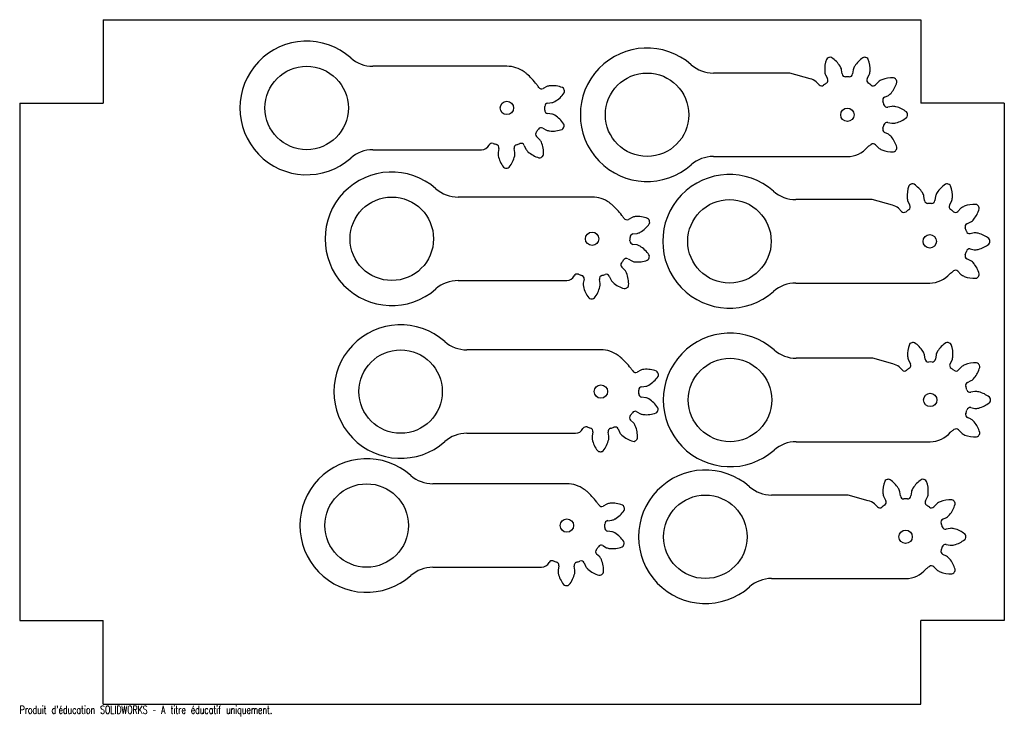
# Model space of a CAD drawing. Header units: millimetres. Extents: x 458 to 1048, y 331 to 749.
import ezdxf

# ---------------------------------------------------------------- set-up
doc = ezdxf.new("R2010")
doc.units = ezdxf.units.MM
doc.styles.add('SLDTEXTSTYLE0', font='TXT', dxfattribs={"width": 0.7, "bigfont": 'bigfont'})

msp = doc.modelspace()

# ---------------------------------------------------------------- linework, layer by layer
at = {"color": 7, "linetype": 'Continuous'}
for p, q in [((507.66, 748.67), (997.66, 748.67)), ((507.66, 748.67), (507.66, 698.67)), ((997.66, 748.67), (997.66, 698.67)), ((457.66, 698.67), (457.66, 388.67)), ((457.66, 698.67), (507.66, 698.67)), ((1047.66, 698.67), (997.66, 698.67)), ((1047.66, 698.67), (1047.66, 388.67)), ((457.66, 388.67), (507.66, 388.67)), ((507.66, 338.67), (507.66, 388.67)), ((1047.66, 388.67), (997.66, 388.67)), ((997.66, 338.67), (997.66, 388.67)), ((507.66, 338.67), (997.66, 338.67))]:
    msp.add_line(p, q, dxfattribs=at)
at = {"color": 7, "linetype": 'Continuous', "lineweight": 25}
for p, q in [((749.6, 720.78), (669.28, 720.78)), ((919.2, 716.71), (873.3, 716.71)), ((931.26, 713.28), (919.2, 716.71)), ((940.55, 715.55), (941.76, 713.34)), ((950.49, 716.17), (950.17, 718.68)), ((957.06, 718.68), (956.74, 716.17)), ((965.47, 713.34), (966.68, 715.55)), ((773.56, 708.64), (771.33, 707.45)), ((936.7, 709.66), (934.97, 711.5)), ((972.25, 711.5), (970.53, 709.66)), ((975.92, 702.24), (978.2, 703.32)), ((774.09, 698.69), (776.6, 698.99)), ((980.33, 696.76), (977.85, 696.29)), ((776.54, 692.1), (774.04, 692.44)), ((977.85, 687.12), (980.33, 686.65)), ((769.23, 676.97), (767.41, 678.71)), ((771.13, 683.74), (773.33, 682.51)), ((978.2, 680.09), (975.92, 681.17)), ((759.94, 673.38), (761, 671.1)), ((970.53, 673.75), (972.25, 671.91)), ((669.28, 670.78), (734.43, 670.78)), ((744.8, 671.59), (744.31, 669.11)), ((754.42, 669.02), (753.98, 671.51)), ((873.3, 666.71), (953.61, 666.71)), ((800.64, 642.39), (720.32, 642.39)), ((968.56, 640.88), (922.66, 640.88)), ((980.62, 637.46), (968.56, 640.88)), ((989.91, 639.73), (991.12, 637.52)), ((999.85, 640.35), (999.53, 642.85)), ((1006.42, 642.85), (1006.1, 640.35)), ((1014.83, 637.52), (1016.04, 639.73)), ((986.06, 633.84), (984.33, 635.68)), ((1021.61, 635.68), (1019.88, 633.84)), ((824.6, 630.24), (822.37, 629.05)), ((1025.28, 626.42), (1027.56, 627.5)), ((825.13, 620.3), (827.64, 620.6)), ((1029.69, 620.94), (1027.21, 620.47)), ((827.58, 613.7), (825.08, 614.05)), ((1027.21, 611.3), (1029.69, 610.83)), ((822.17, 605.34), (824.37, 604.11)), ((1027.56, 604.27), (1025.28, 605.35)), ((820.27, 598.57), (818.45, 600.32)), ((1019.88, 597.93), (1021.61, 596.09)), ((720.32, 592.39), (785.46, 592.39)), ((795.84, 593.19), (795.35, 590.72)), ((805.46, 590.63), (805.01, 593.11)), ((810.98, 594.99), (812.03, 592.7)), ((922.66, 590.88), (1002.97, 590.88)), ((805.91, 550.86), (725.59, 550.86)), ((968.88, 545.85), (922.98, 545.85)), ((980.94, 542.42), (968.88, 545.85)), ((990.23, 544.69), (991.44, 542.48)), ((1000.16, 545.32), (999.84, 547.82)), ((1006.74, 547.82), (1006.42, 545.32)), ((1015.14, 542.48), (1016.35, 544.69)), ((829.86, 538.72), (827.64, 537.53)), ((986.38, 538.81), (984.65, 540.64)), ((1021.93, 540.64), (1020.2, 538.81)), ((1025.59, 531.38), (1027.87, 532.46)), ((830.4, 528.78), (832.91, 529.07)), ((1030, 525.9), (1027.53, 525.44)), ((832.85, 522.18), (830.35, 522.52)), ((827.44, 513.82), (829.64, 512.59)), ((1027.53, 516.26), (1030, 515.79)), ((825.54, 507.05), (823.72, 508.8)), ((1027.87, 509.24), (1025.59, 510.31)), ((801.11, 501.67), (800.62, 499.19)), ((810.73, 499.11), (810.28, 501.59)), ((816.25, 503.47), (817.3, 501.18)), ((1020.2, 502.89), (1021.93, 501.05)), ((725.59, 500.86), (790.73, 500.86)), ((922.98, 495.85), (1003.29, 495.85)), ((785.56, 470.61), (705.25, 470.61)), ((954.12, 463.86), (908.21, 463.86)), ((966.17, 460.44), (954.12, 463.86)), ((975.46, 462.71), (976.67, 460.5)), ((985.4, 463.33), (985.08, 465.83)), ((991.97, 465.83), (991.65, 463.33)), ((1000.38, 460.5), (1001.59, 462.71)), ((809.52, 458.47), (807.3, 457.28)), ((971.62, 456.82), (969.89, 458.66)), ((1007.17, 458.66), (1005.44, 456.82)), ((810.06, 448.52), (812.56, 448.82)), ((1010.83, 449.4), (1013.11, 450.48)), ((1015.24, 443.92), (1012.76, 443.45)), ((812.5, 441.93), (810, 442.27)), ((807.09, 433.57), (809.29, 432.34)), ((1012.76, 434.28), (1015.24, 433.81)), ((805.19, 426.8), (803.37, 428.54)), ((1013.11, 427.25), (1010.83, 428.33)), ((705.25, 420.61), (770.39, 420.61)), ((780.76, 421.42), (780.28, 418.94)), ((790.39, 418.85), (789.94, 421.34)), ((795.9, 423.22), (796.96, 420.93)), ((1005.44, 420.91), (1007.17, 419.07)), ((908.21, 413.86), (988.53, 413.86))]:
    msp.add_line(p, q, dxfattribs=at)
for centre, radius in [((629.6, 695.78), 25), ((833.61, 691.71), 25), ((749.6, 695.78), 4), ((953.61, 691.71), 4), ((680.64, 617.39), 25), ((882.97, 615.88), 25), ((800.64, 617.39), 4), ((1002.97, 615.88), 4), ((685.91, 525.86), 25), ((883.29, 520.85), 25), ((805.91, 525.86), 4), ((1003.29, 520.85), 4), ((665.56, 445.61), 25), ((868.53, 438.86), 25), ((785.56, 445.61), 4), ((988.53, 438.86), 4)]:
    msp.add_circle(centre, radius, dxfattribs=at)
for centre, radius, start, end in [((629.6, 695.78), 40, 48.59038, 311.40962), ((833.61, 691.71), 40, 48.59038, 311.40962), ((669.28, 740.78), 20, 228.59038, 270), ((942.56, 724.31), 1.58, 110.15783, 159.44353), ((953.61, 691.71), 36, 107.20314, 108.79686), ((943.4, 724.58), 1.58, 56.55647, 105.84217), ((934.89, 711.69), 17.02, 32.61253, 56.55647), ((972.34, 711.69), 17.02, 123.44353, 147.38747), ((963.83, 724.58), 1.58, 74.15783, 123.44353), ((953.61, 691.71), 36, 71.20314, 72.79686), ((964.67, 724.31), 1.58, 20.55647, 69.84217), ((749.6, 702.99), 17.79, 54.42463, 90), ((873.3, 736.71), 20, 228.59038, 270), ((957.02, 718.88), 17.02, 159.44353, 183.38747), ((943, 716.88), 7.39, 14.0518, 32.61253), ((964.23, 716.88), 7.39, 147.38747, 165.9482), ((950.21, 718.88), 17.02, 356.61253, 20.55647), ((749.6, 702.99), 17.79, 48.31763, 54.42463), ((728.26, 679.02), 49.88, 38.1449, 48.31763), ((947.41, 718.31), 7.39, 183.38747, 201.9482), ((952.47, 716.43), 2, 187.30607, 272.64497), ((953.61, 691.71), 22.75, 87.35503, 92.64497), ((954.76, 716.43), 2, 267.35503, 352.69393), ((959.82, 718.31), 7.39, 338.0518, 356.61253), ((749.6, 695.78), 22.75, 32.85503, 38.14497), ((770.39, 709.21), 2, 212.85503, 298.19393), ((775.9, 703.13), 5.98, 94.57335, 113.07081), ((776.78, 692.16), 16.99, 69.02286, 94.57335), ((782.3, 706.56), 1.57, 19.5785, 69.02286), ((929.05, 703.91), 9.63, 52.05911, 76.73868), ((938.16, 711.04), 2, 223.30607, 308.64497), ((953.61, 691.71), 22.75, 123.35503, 128.64497), ((940.01, 712.38), 2, 303.35503, 28.69393), ((967.22, 712.38), 2, 151.30607, 236.64497), ((953.61, 691.71), 22.75, 51.35503, 56.64497), ((969.07, 711.04), 2, 231.35503, 316.69393), ((977, 705.83), 7.39, 111.38747, 129.9482), ((980.51, 696.87), 17.02, 87.44353, 111.38747), ((966.83, 715.69), 17.02, 320.61253, 344.55647), ((981.2, 712.29), 1.58, 38.15783, 87.44353), ((953.61, 691.71), 36, 35.20314, 36.79686), ((981.72, 711.58), 1.58, 344.55647, 33.84217), ((769.79, 714.33), 16.99, 300.42665, 325.97714), ((749.6, 695.78), 36, 16.70314, 18.29686), ((782.56, 705.71), 1.57, 325.97714, 15.4215), ((976.77, 700.43), 2, 115.30607, 200.64497), ((974.28, 709.58), 7.39, 302.0518, 320.61253), ((749.6, 695.78), 22.75, 356.85503, 2.14497), ((774.33, 696.71), 2, 96.80607, 182.14497), ((775.36, 704.85), 5.98, 281.92919, 300.42665), ((953.61, 691.71), 22.75, 15.35503, 20.64497), ((977.48, 698.26), 2, 195.35503, 280.69393), ((980.84, 689.39), 7.39, 75.38747, 93.9482), ((978.41, 680.07), 17.02, 51.44353, 75.38747), ((774.31, 694.42), 2, 176.85503, 262.19393), ((775.2, 686.27), 5.98, 58.57335, 77.07081), ((769.46, 676.88), 16.99, 33.02286, 58.57335), ((988.03, 692.15), 1.58, 2.15783, 51.44353), ((988.03, 691.26), 1.58, 308.55647, 357.84217), ((953.61, 691.71), 36, 359.20314, 0.79686), ((749.6, 695.78), 36, 340.70314, 342.29686), ((782.39, 685.28), 1.57, 343.5785, 33.02286), ((953.61, 691.71), 22.75, 339.35503, 344.64497), ((977.48, 685.15), 2, 79.30607, 164.64497), ((980.84, 694.02), 7.39, 266.0518, 284.61253), ((978.41, 703.34), 17.02, 284.61253, 308.55647), ((768.79, 680.16), 2, 140.85503, 226.19393), ((749.6, 695.78), 22.75, 320.85503, 326.14497), ((770.15, 681.99), 2, 60.80607, 146.14497), ((775.77, 687.97), 5.98, 245.92919, 264.42665), ((776.84, 698.92), 16.99, 264.42665, 289.97714), ((782.1, 684.44), 1.57, 289.97714, 339.4215), ((976.77, 682.98), 2, 159.35503, 244.69393), ((974.28, 673.83), 7.39, 39.38747, 57.9482), ((966.83, 667.72), 17.02, 15.44353, 39.38747), ((734.43, 675.72), 4.94, 270, 334.19393), ((740.67, 672.7), 2, 68.85503, 154.19393), ((749.6, 695.78), 22.75, 248.85503, 254.14497), ((742.84, 671.97), 2, 348.80607, 74.14497), ((755.94, 671.86), 2, 104.85503, 190.19393), ((749.6, 695.78), 22.75, 284.85503, 290.14497), ((758.12, 672.55), 2, 24.80607, 110.14497), ((764.72, 673.04), 5.98, 22.57335, 41.07081), ((754.56, 668.81), 16.99, 357.02286, 22.57335), ((967.22, 671.03), 2, 123.35503, 139.87616), ((953.61, 691.71), 22.75, 303.35503, 308.64497), ((969.07, 672.38), 2, 43.30607, 128.64497), ((669.28, 650.78), 20, 90, 131.40962), ((750.26, 668.48), 5.98, 173.92919, 192.42665), ((761.01, 670.85), 16.99, 192.42665, 217.97714), ((737.76, 671.05), 16.99, 321.02286, 346.57335), ((748.46, 668.49), 5.98, 346.57335, 5.07081), ((766.18, 674.08), 5.98, 209.92919, 228.42665), ((773.48, 682.31), 16.99, 228.42665, 253.97714), ((749.6, 695.78), 36, 304.70314, 306.29686), ((769.95, 668.01), 1.57, 307.5785, 357.02286), ((873.3, 646.71), 20, 90, 131.40962), ((953.61, 682.5), 15.8, 270, 319.87616), ((977, 677.58), 7.39, 230.0518, 248.61253), ((980.51, 686.55), 17.02, 248.61253, 272.55647), ((981.2, 671.12), 1.58, 272.55647, 321.84217), ((953.61, 691.71), 36, 323.20314, 324.79686), ((981.72, 671.83), 1.58, 326.15783, 15.44353), ((769.23, 667.5), 1.57, 253.97714, 303.4215), ((680.64, 617.39), 40, 48.59038, 311.40962), ((748.85, 661.36), 1.57, 217.97714, 267.4215), ((749.6, 695.78), 36, 268.70314, 270.29686), ((749.74, 661.35), 1.57, 271.5785, 321.02286), ((882.97, 615.88), 40, 48.59038, 311.40962), ((1006.38, 643.06), 17.02, 159.44353, 183.38747), ((991.92, 648.48), 1.58, 110.15783, 159.44353), ((1002.97, 615.88), 36, 107.20314, 108.79686), ((992.76, 648.76), 1.58, 56.55647, 105.84217), ((984.24, 635.87), 17.02, 32.61253, 56.55647), ((1021.7, 635.87), 17.02, 123.44353, 147.38747), ((1013.19, 648.76), 1.58, 74.15783, 123.44353), ((1002.97, 615.88), 36, 71.20314, 72.79686), ((1014.03, 648.48), 1.58, 20.55647, 69.84217), ((999.57, 643.06), 17.02, 356.61253, 20.55647), ((720.32, 662.39), 20, 228.59038, 270), ((922.66, 660.88), 20, 228.59038, 270), ((992.36, 641.06), 7.39, 14.0518, 32.61253), ((1013.59, 641.06), 7.39, 147.38747, 165.9482), ((800.64, 624.59), 17.79, 54.42463, 90), ((800.64, 624.59), 17.79, 48.31763, 54.42463), ((779.3, 600.63), 49.88, 38.1449, 48.31763), ((978.41, 628.08), 9.63, 52.05911, 76.73868), ((996.76, 642.49), 7.39, 183.38747, 201.9482), ((989.36, 636.56), 2, 303.35503, 28.69393), ((1001.83, 640.61), 2, 187.30607, 272.64497), ((1002.97, 615.88), 22.75, 87.35503, 92.64497), ((1004.11, 640.61), 2, 267.35503, 352.69393), ((1016.58, 636.56), 2, 151.30607, 236.64497), ((1009.18, 642.49), 7.39, 338.0518, 356.61253), ((1029.87, 621.04), 17.02, 87.44353, 111.38747), ((1030.56, 636.47), 1.58, 38.15783, 87.44353), ((1002.97, 615.88), 36, 35.20314, 36.79686), ((800.64, 617.39), 22.75, 32.85503, 38.14497), ((987.52, 635.21), 2, 223.30607, 308.64497), ((1002.97, 615.88), 22.75, 123.35503, 128.64497), ((1002.97, 615.88), 22.75, 51.35503, 56.64497), ((1018.43, 635.21), 2, 231.35503, 316.69393), ((1026.36, 630.01), 7.39, 111.38747, 129.9482), ((1016.19, 639.87), 17.02, 320.61253, 344.55647), ((1031.08, 635.76), 1.58, 344.55647, 33.84217), ((821.43, 630.81), 2, 212.85503, 298.19393), ((826.94, 624.74), 5.98, 94.57335, 113.07081), ((827.82, 613.77), 16.99, 69.02286, 94.57335), ((820.83, 635.94), 16.99, 300.42665, 325.97714), ((833.34, 628.16), 1.57, 19.5785, 69.02286), ((800.64, 617.39), 36, 16.70314, 18.29686), ((833.6, 627.31), 1.57, 325.97714, 15.4215), ((1026.13, 624.61), 2, 115.30607, 200.64497), ((1023.63, 633.76), 7.39, 302.0518, 320.61253), ((825.37, 618.31), 2, 96.80607, 182.14497), ((826.4, 626.45), 5.98, 281.92919, 300.42665), ((1002.97, 615.88), 22.75, 15.35503, 20.64497), ((1026.84, 622.44), 2, 195.35503, 280.69393), ((1030.2, 613.57), 7.39, 75.38747, 93.9482), ((1027.77, 604.25), 17.02, 51.44353, 75.38747), ((800.64, 617.39), 22.75, 356.85503, 2.14497), ((825.35, 616.03), 2, 176.85503, 262.19393), ((826.24, 607.87), 5.98, 58.57335, 77.07081), ((1027.77, 627.52), 17.02, 284.61253, 308.55647), ((1037.39, 616.33), 1.58, 2.15783, 51.44353), ((1037.39, 615.44), 1.58, 308.55647, 357.84217), ((1002.97, 615.88), 36, 359.20314, 0.79686), ((820.5, 598.48), 16.99, 33.02286, 58.57335), ((833.42, 606.88), 1.57, 343.5785, 33.02286), ((1026.13, 607.16), 2, 159.35503, 244.69393), ((1002.97, 615.88), 22.75, 339.35503, 344.64497), ((1026.84, 609.33), 2, 79.30607, 164.64497), ((1030.2, 618.2), 7.39, 266.0518, 284.61253), ((819.83, 601.76), 2, 140.85503, 226.19393), ((800.64, 617.39), 22.75, 320.85503, 326.14497), ((821.19, 603.6), 2, 60.80607, 146.14497), ((826.81, 609.58), 5.98, 245.92919, 264.42665), ((827.88, 620.53), 16.99, 264.42665, 289.97714), ((833.14, 606.04), 1.57, 289.97714, 339.4215), ((800.64, 617.39), 36, 340.70314, 342.29686), ((1023.63, 598.01), 7.39, 39.38747, 57.9482), ((1016.19, 591.9), 17.02, 15.44353, 39.38747), ((791.71, 594.3), 2, 68.85503, 154.19393), ((800.64, 617.39), 22.75, 248.85503, 254.14497), ((800.64, 617.39), 22.75, 284.85503, 290.14497), ((809.16, 594.15), 2, 24.80607, 110.14497), ((815.76, 594.64), 5.98, 22.57335, 41.07081), ((805.59, 590.42), 16.99, 357.02286, 22.57335), ((1002.97, 606.68), 15.8, 270, 319.87616), ((1016.58, 595.21), 2, 123.35503, 139.87616), ((1002.97, 615.88), 22.75, 303.35503, 308.64497), ((1018.43, 596.55), 2, 43.30607, 128.64497), ((1026.36, 601.76), 7.39, 230.0518, 248.61253), ((1031.08, 596.01), 1.58, 326.15783, 15.44353), ((720.32, 572.39), 20, 90, 131.40962), ((785.46, 597.32), 4.94, 270, 334.19393), ((793.88, 593.58), 2, 348.80607, 74.14497), ((801.3, 590.08), 5.98, 173.92919, 192.42665), ((806.98, 593.46), 2, 104.85503, 190.19393), ((799.5, 590.1), 5.98, 346.57335, 5.07081), ((817.22, 595.69), 5.98, 209.92919, 228.42665), ((824.52, 603.92), 16.99, 228.42665, 253.97714), ((922.66, 570.88), 20, 90, 131.40962), ((1029.87, 610.72), 17.02, 248.61253, 272.55647), ((1030.56, 595.3), 1.58, 272.55647, 321.84217), ((1002.97, 615.88), 36, 323.20314, 324.79686), ((812.04, 592.45), 16.99, 192.42665, 217.97714), ((788.8, 592.65), 16.99, 321.02286, 346.57335), ((820.27, 589.1), 1.57, 253.97714, 303.4215), ((800.64, 617.39), 36, 304.70314, 306.29686), ((820.99, 589.62), 1.57, 307.5785, 357.02286), ((799.89, 582.97), 1.57, 217.97714, 267.4215), ((800.64, 617.39), 36, 268.70314, 270.29686), ((800.78, 582.96), 1.57, 271.5785, 321.02286), ((685.91, 525.86), 40, 48.59038, 311.40962), ((883.29, 520.85), 40, 48.59038, 311.40962), ((725.59, 570.86), 20, 228.59038, 270), ((992.23, 553.45), 1.58, 110.15783, 159.44353), ((1003.29, 520.85), 36, 107.20314, 108.79686), ((993.07, 553.72), 1.58, 56.55647, 105.84217), ((984.56, 540.83), 17.02, 32.61253, 56.55647), ((1022.02, 540.83), 17.02, 123.44353, 147.38747), ((1013.51, 553.72), 1.58, 74.15783, 123.44353), ((1003.29, 520.85), 36, 71.20314, 72.79686), ((1014.35, 553.45), 1.58, 20.55647, 69.84217), ((805.91, 533.07), 17.79, 54.42463, 90), ((922.98, 565.85), 20, 228.59038, 270), ((1006.69, 548.02), 17.02, 159.44353, 183.38747), ((992.67, 546.02), 7.39, 14.0518, 32.61253), ((1013.91, 546.02), 7.39, 147.38747, 165.9482), ((999.89, 548.02), 17.02, 356.61253, 20.55647), ((805.91, 533.07), 17.79, 48.31763, 54.42463), ((784.57, 509.11), 49.88, 38.1449, 48.31763), ((997.08, 547.46), 7.39, 183.38747, 201.9482), ((1002.15, 545.57), 2, 187.30607, 272.64497), ((1003.29, 520.85), 22.75, 87.35503, 92.64497), ((1004.43, 545.57), 2, 267.35503, 352.69393), ((1009.5, 547.46), 7.39, 338.0518, 356.61253), ((1030.19, 526.01), 17.02, 87.44353, 111.38747), ((1030.88, 541.44), 1.58, 38.15783, 87.44353), ((805.91, 525.86), 22.75, 32.85503, 38.14497), ((826.7, 539.29), 2, 212.85503, 298.19393), ((832.21, 533.22), 5.98, 94.57335, 113.07081), ((833.09, 522.24), 16.99, 69.02286, 94.57335), ((838.6, 536.64), 1.57, 19.5785, 69.02286), ((805.91, 525.86), 36, 16.70314, 18.29686), ((978.73, 533.05), 9.63, 52.05911, 76.73868), ((987.83, 540.18), 2, 223.30607, 308.64497), ((1003.29, 520.85), 22.75, 123.35503, 128.64497), ((989.68, 541.52), 2, 303.35503, 28.69393), ((1016.9, 541.52), 2, 151.30607, 236.64497), ((1003.29, 520.85), 22.75, 51.35503, 56.64497), ((1018.75, 540.18), 2, 231.35503, 316.69393), ((1026.68, 534.97), 7.39, 111.38747, 129.9482), ((1016.51, 544.83), 17.02, 320.61253, 344.55647), ((1003.29, 520.85), 36, 35.20314, 36.79686), ((1031.4, 540.72), 1.58, 344.55647, 33.84217), ((826.1, 544.42), 16.99, 300.42665, 325.97714), ((838.87, 535.79), 1.57, 325.97714, 15.4215), ((1026.45, 529.57), 2, 115.30607, 200.64497), ((1023.95, 538.72), 7.39, 302.0518, 320.61253), ((805.91, 525.86), 22.75, 356.85503, 2.14497), ((830.64, 526.79), 2, 96.80607, 182.14497), ((831.67, 534.93), 5.98, 281.92919, 300.42665), ((1003.29, 520.85), 22.75, 15.35503, 20.64497), ((1027.16, 527.4), 2, 195.35503, 280.69393), ((1030.51, 518.53), 7.39, 75.38747, 93.9482), ((1028.08, 509.21), 17.02, 51.44353, 75.38747), ((830.62, 524.51), 2, 176.85503, 262.19393), ((831.51, 516.35), 5.98, 58.57335, 77.07081), ((825.77, 506.96), 16.99, 33.02286, 58.57335), ((1037.71, 521.29), 1.58, 2.15783, 51.44353), ((1037.71, 520.41), 1.58, 308.55647, 357.84217), ((1003.29, 520.85), 36, 359.20314, 0.79686), ((826.46, 512.08), 2, 60.80607, 146.14497), ((838.41, 514.52), 1.57, 289.97714, 339.4215), ((805.91, 525.86), 36, 340.70314, 342.29686), ((838.69, 515.36), 1.57, 343.5785, 33.02286), ((1003.29, 520.85), 22.75, 339.35503, 344.64497), ((1027.16, 514.29), 2, 79.30607, 164.64497), ((1030.51, 523.17), 7.39, 266.0518, 284.61253), ((1028.08, 532.48), 17.02, 284.61253, 308.55647), ((825.1, 510.24), 2, 140.85503, 226.19393), ((805.91, 525.86), 22.75, 320.85503, 326.14497), ((832.08, 518.05), 5.98, 245.92919, 264.42665), ((833.15, 529.01), 16.99, 264.42665, 289.97714), ((1026.45, 512.12), 2, 159.35503, 244.69393), ((1023.95, 502.97), 7.39, 39.38747, 57.9482), ((1016.51, 496.86), 17.02, 15.44353, 39.38747), ((790.73, 505.8), 4.94, 270, 334.19393), ((796.98, 502.78), 2, 68.85503, 154.19393), ((805.91, 525.86), 22.75, 248.85503, 254.14497), ((799.14, 502.06), 2, 348.80607, 74.14497), ((812.25, 501.94), 2, 104.85503, 190.19393), ((805.91, 525.86), 22.75, 284.85503, 290.14497), ((814.43, 502.63), 2, 24.80607, 110.14497), ((821.03, 503.12), 5.98, 22.57335, 41.07081), ((810.86, 498.9), 16.99, 357.02286, 22.57335), ((1016.9, 500.17), 2, 123.35503, 139.87616), ((1003.29, 520.85), 22.75, 303.35503, 308.64497), ((1018.75, 501.52), 2, 43.30607, 128.64497), ((725.59, 480.86), 20, 90, 131.40962), ((806.57, 498.56), 5.98, 173.92919, 192.42665), ((817.31, 500.93), 16.99, 192.42665, 217.97714), ((794.07, 501.13), 16.99, 321.02286, 346.57335), ((804.77, 498.58), 5.98, 346.57335, 5.07081), ((822.49, 504.16), 5.98, 209.92919, 228.42665), ((829.79, 512.4), 16.99, 228.42665, 253.97714), ((825.54, 497.58), 1.57, 253.97714, 303.4215), ((805.91, 525.86), 36, 304.70314, 306.29686), ((826.26, 498.1), 1.57, 307.5785, 357.02286), ((922.98, 475.85), 20, 90, 131.40962), ((1003.29, 511.64), 15.8, 270, 319.87616), ((1026.68, 506.72), 7.39, 230.0518, 248.61253), ((1030.19, 515.69), 17.02, 248.61253, 272.55647), ((1030.88, 500.26), 1.58, 272.55647, 321.84217), ((1003.29, 520.85), 36, 323.20314, 324.79686), ((1031.4, 500.97), 1.58, 326.15783, 15.44353), ((805.16, 491.44), 1.57, 217.97714, 267.4215), ((805.91, 525.86), 36, 268.70314, 270.29686), ((806.05, 491.44), 1.57, 271.5785, 321.02286), ((665.56, 445.61), 40, 48.59038, 311.40962), ((868.53, 438.86), 40, 48.59038, 311.40962), ((705.25, 490.61), 20, 228.59038, 270), ((991.93, 466.04), 17.02, 159.44353, 183.38747), ((977.47, 471.46), 1.58, 110.15783, 159.44353), ((988.53, 438.86), 36, 107.20314, 108.79686), ((978.31, 471.74), 1.58, 56.55647, 105.84217), ((969.8, 458.85), 17.02, 32.61253, 56.55647), ((1007.25, 458.85), 17.02, 123.44353, 147.38747), ((998.74, 471.74), 1.58, 74.15783, 123.44353), ((988.53, 438.86), 36, 71.20314, 72.79686), ((999.58, 471.46), 1.58, 20.55647, 69.84217), ((985.12, 466.04), 17.02, 356.61253, 20.55647), ((785.56, 452.82), 17.79, 54.42463, 90), ((785.56, 452.82), 17.79, 48.31763, 54.42463), ((764.23, 428.85), 49.88, 38.1449, 48.31763), ((908.21, 483.86), 20, 228.59038, 270), ((977.91, 464.04), 7.39, 14.0518, 32.61253), ((999.14, 464.04), 7.39, 147.38747, 165.9482), ((963.97, 451.07), 9.63, 52.05911, 76.73868), ((982.32, 465.47), 7.39, 183.38747, 201.9482), ((974.92, 459.54), 2, 303.35503, 28.69393), ((987.38, 463.59), 2, 187.30607, 272.64497), ((988.53, 438.86), 22.75, 87.35503, 92.64497), ((989.67, 463.59), 2, 267.35503, 352.69393), ((1002.13, 459.54), 2, 151.30607, 236.64497), ((994.73, 465.47), 7.39, 338.0518, 356.61253), ((1015.42, 444.03), 17.02, 87.44353, 111.38747), ((1016.11, 459.45), 1.58, 38.15783, 87.44353), ((988.53, 438.86), 36, 35.20314, 36.79686), ((785.56, 445.61), 22.75, 32.85503, 38.14497), ((806.35, 459.04), 2, 212.85503, 298.19393), ((811.87, 452.96), 5.98, 94.57335, 113.07081), ((812.74, 441.99), 16.99, 69.02286, 94.57335), ((805.75, 464.17), 16.99, 300.42665, 325.97714), ((818.26, 456.39), 1.57, 19.5785, 69.02286), ((785.56, 445.61), 36, 16.70314, 18.29686), ((818.53, 455.54), 1.57, 325.97714, 15.4215), ((973.07, 458.19), 2, 223.30607, 308.64497), ((988.53, 438.86), 22.75, 123.35503, 128.64497), ((988.53, 438.86), 22.75, 51.35503, 56.64497), ((1003.98, 458.19), 2, 231.35503, 316.69393), ((1011.91, 452.99), 7.39, 111.38747, 129.9482), ((1001.75, 462.85), 17.02, 320.61253, 344.55647), ((1016.63, 458.74), 1.58, 344.55647, 33.84217), ((810.3, 446.54), 2, 96.80607, 182.14497), ((811.33, 454.68), 5.98, 281.92919, 300.42665), ((1011.69, 447.59), 2, 115.30607, 200.64497), ((1009.19, 456.74), 7.39, 302.0518, 320.61253), ((785.56, 445.61), 22.75, 356.85503, 2.14497), ((810.28, 444.25), 2, 176.85503, 262.19393), ((988.53, 438.86), 22.75, 15.35503, 20.64497), ((1012.39, 445.42), 2, 195.35503, 280.69393), ((1015.75, 436.55), 7.39, 75.38747, 93.9482), ((1013.32, 427.23), 17.02, 51.44353, 75.38747), ((811.16, 436.1), 5.98, 58.57335, 77.07081), ((805.43, 426.71), 16.99, 33.02286, 58.57335), ((1013.32, 450.5), 17.02, 284.61253, 308.55647), ((1022.95, 439.31), 1.58, 2.15783, 51.44353), ((1022.95, 438.42), 1.58, 308.55647, 357.84217), ((988.53, 438.86), 36, 359.20314, 0.79686), ((804.76, 429.99), 2, 140.85503, 226.19393), ((785.56, 445.61), 22.75, 320.85503, 326.14497), ((806.12, 431.82), 2, 60.80607, 146.14497), ((811.73, 437.8), 5.98, 245.92919, 264.42665), ((812.8, 448.76), 16.99, 264.42665, 289.97714), ((818.07, 434.27), 1.57, 289.97714, 339.4215), ((785.56, 445.61), 36, 340.70314, 342.29686), ((818.35, 435.11), 1.57, 343.5785, 33.02286), ((1011.69, 430.14), 2, 159.35503, 244.69393), ((988.53, 438.86), 22.75, 339.35503, 344.64497), ((1012.39, 432.31), 2, 79.30607, 164.64497), ((1015.75, 441.18), 7.39, 266.0518, 284.61253), ((800.68, 422.87), 5.98, 22.57335, 41.07081), ((790.52, 418.64), 16.99, 357.02286, 22.57335), ((1009.19, 420.99), 7.39, 39.38747, 57.9482), ((1001.75, 414.88), 17.02, 15.44353, 39.38747), ((705.25, 400.61), 20, 90, 131.40962), ((770.39, 425.55), 4.94, 270, 334.19393), ((776.64, 422.53), 2, 68.85503, 154.19393), ((785.56, 445.61), 22.75, 248.85503, 254.14497), ((778.8, 421.8), 2, 348.80607, 74.14497), ((786.22, 418.31), 5.98, 173.92919, 192.42665), ((791.91, 421.69), 2, 104.85503, 190.19393), ((785.56, 445.61), 22.75, 284.85503, 290.14497), ((794.09, 422.38), 2, 24.80607, 110.14497), ((802.15, 423.91), 5.98, 209.92919, 228.42665), ((809.45, 432.14), 16.99, 228.42665, 253.97714), ((988.53, 429.66), 15.8, 270, 319.87616), ((1002.13, 418.19), 2, 123.35503, 139.87616), ((988.53, 438.86), 22.75, 303.35503, 308.64497), ((1003.98, 419.53), 2, 43.30607, 128.64497), ((1011.91, 424.74), 7.39, 230.0518, 248.61253), ((1016.63, 418.99), 1.58, 326.15783, 15.44353), ((796.97, 420.68), 16.99, 192.42665, 217.97714), ((773.72, 420.88), 16.99, 321.02286, 346.57335), ((784.43, 418.32), 5.98, 346.57335, 5.07081), ((805.19, 417.33), 1.57, 253.97714, 303.4215), ((785.56, 445.61), 36, 304.70314, 306.29686), ((805.92, 417.84), 1.57, 307.5785, 357.02286), ((908.21, 393.86), 20, 90, 131.40962), ((1015.42, 433.7), 17.02, 248.61253, 272.55647), ((1016.11, 418.28), 1.58, 272.55647, 321.84217), ((988.53, 438.86), 36, 323.20314, 324.79686), ((784.82, 411.19), 1.57, 217.97714, 267.4215), ((785.56, 445.61), 36, 268.70314, 270.29686), ((785.71, 411.18), 1.57, 271.5785, 321.02286)]:
    msp.add_arc(centre, radius, start, end, dxfattribs=at)

# ---------------------------------------------------------------- texts
at = {"color": 7, "linetype": 'Continuous', "insert": (457.66, 337.65), "char_height": 4.8336, "attachment_point": 1, "style": 'SLDTEXTSTYLE0'}
msp.add_mtext("Produit d'éducation SOLIDWORKS – A titre éducatif uniquement.", dxfattribs=at)

doc.saveas('drawing.dxf')
